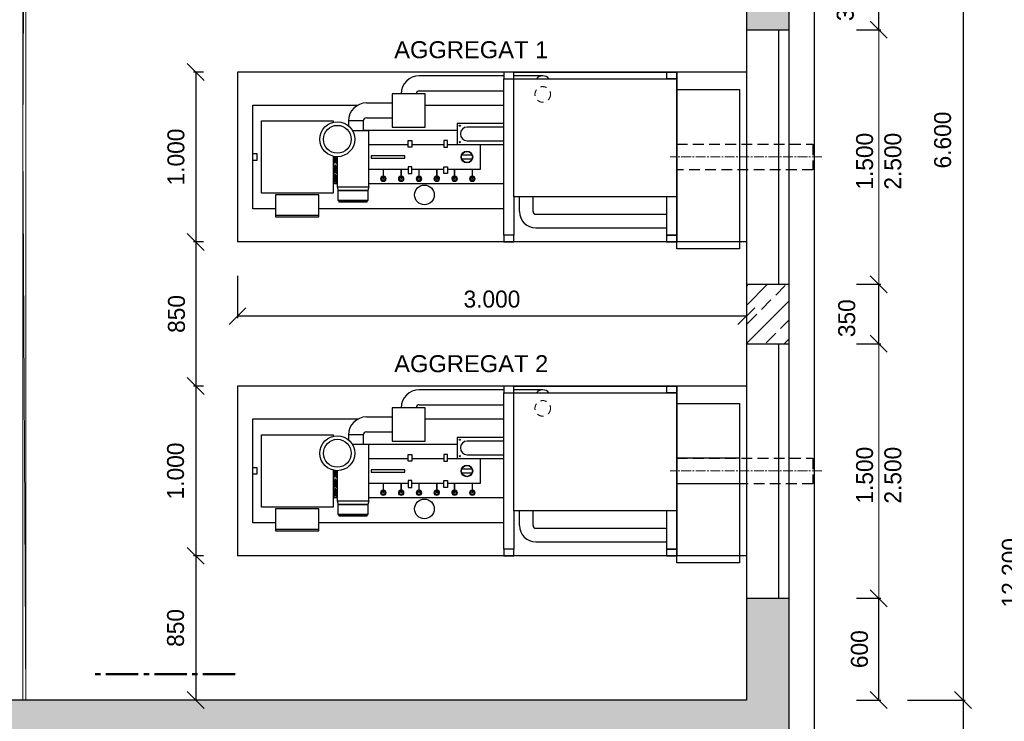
# Model space of a CAD drawing. Header units: millimetres. Extents: x -2787 to 131613, y -54195 to 30918.
# Tile 38 of 69: x 13616 to 19420, y 3775 to 7909. Entities that reach past the tile are written whole.
import ezdxf

# ---------------------------------------------------------------- set-up
doc = ezdxf.new("R2010")
doc.units = ezdxf.units.MM
for name, pattern in [('HIDDEN', [9.525, 6.35, -3.175]), ('JIS_02_0.7', [1.35, 0.75, -0.6]), ('MITTE2', [28.575, 19.05, -3.175, 3.175, -3.175])]:
    doc.linetypes.add(name, pattern=pattern)
for name, color, linetype in [('Aggregate', 253, 'Continuous'), ('Beschriftung', 7, 'Continuous'), ('POL_Bema', 7, 'Continuous')]:
    doc.layers.add(name, color=color, linetype=linetype)
doc.layers.add('Bemaßung', color=7, linetype='Continuous', lineweight=9)
doc.styles.add('LBB3.5M1000', font='isocp.shx', dxfattribs={"height": 3.5})
doc.dimstyles.new('DIN', dxfattribs={"dimtxt": 2.5, "dimasz": 2.5, "dimexe": 1.25, "dimexo": 0.625, "dimtad": 1, "dimtih": 1, "dimdec": 4, "dimdsep": 46, "dimlunit": 6, "dimtxsty": 'Standard', "dimcen": 2.5, "dimadec": 0, "dimazin": 0, "dimtfac": 1, "dimtdec": 4, "dimtmove": 0, "dimatfit": 3, "dimfxl": 0, "dimtvp": 1, "dimtolj": 1, "dimtzin": 0, "dimarcsym": 0})

# ---------------------------------------------------------------- blocks, each defined once
blk = doc.blocks.new('_Oblique')
at = {"layer": 'POL_Bema', "color": 0, "lineweight": -2}
blk.add_line((-0.5, -0.5), (0.5, 0.5), dxfattribs=at)
blk = doc.blocks.new('*D86')
at = {"layer": 'Bemaßung', "color": 0, "lineweight": -2, "transparency": 16777216}
for p, q in [((18850, 10750), (19596.8, 10750)), ((19584.3, 10750), (19584.3, -1450)), ((18850, -1450), (19596.8, -1450))]:
    blk.add_line(p, q, dxfattribs=at)
at = {"layer": 'DEFPOINTS', "color": 0, "transparency": 16777216}
for p in [(18150, 10750), (18150, -1450), (19584.3, -1450)]:
    blk.add_point(p, dxfattribs=at)
at = {"layer": 'Bemaßung', "color": 0, "lineweight": -2, "transparency": 16777216, "xscale": 100, "yscale": 100, "zscale": 100}
for p, rotation in [((19584.3, 10750), 90.0000000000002), ((19584.3, -1450), 270.0000000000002)]:
    blk.add_blockref('_Oblique', p, dxfattribs=dict(at, rotation=rotation))
at = {"layer": 'Bemaßung', "color": 0, "transparency": 16777216, "insert": (19456.4, 4650), "char_height": 100, "attachment_point": 5, "rotation": 90}
blk.add_mtext('\\A1;12.200', dxfattribs=at)
blk = doc.blocks.new('*D89')
at = {"layer": 'Bemaßung', "color": 0, "lineweight": -2, "transparency": 16777216}
for p, q in [((18850, 10500), (19190.2, 10500)), ((19177.7, 10500), (19177.7, 3900)), ((18850, 3900), (19190.2, 3900))]:
    blk.add_line(p, q, dxfattribs=at)
at = {"layer": 'DEFPOINTS', "color": 0, "transparency": 16777216}
for p in [(18150, 10500), (18150, 3900), (19177.7, 3900)]:
    blk.add_point(p, dxfattribs=at)
at = {"layer": 'Bemaßung', "color": 0, "lineweight": -2, "transparency": 16777216, "xscale": 100, "yscale": 100, "zscale": 100}
for p, rotation in [((19177.7, 10500), 90), ((19177.7, 3900), 270)]:
    blk.add_blockref('_Oblique', p, dxfattribs=dict(at, rotation=rotation))
at = {"layer": 'Bemaßung', "color": 0, "transparency": 16777216, "insert": (19057.2, 7200), "char_height": 100, "attachment_point": 5, "rotation": 90}
blk.add_mtext('\\A1;6.600', dxfattribs=at)
blk = doc.blocks.new('*D90')
at = {"layer": 'Bemaßung', "color": 0, "lineweight": -2, "transparency": 16777216}
for p, q in [((18850, 3900), (19190.2, 3900)), ((19177.7, 3900), (19177.7, 3650)), ((18850, 3650), (19190.2, 3650)), ((19177.7, 3650), (19177.7, 3200))]:
    blk.add_line(p, q, dxfattribs=at)
at = {"layer": 'DEFPOINTS', "color": 0, "transparency": 16777216}
for p in [(18150, 3900), (18150, 3650), (19177.7, 3650)]:
    blk.add_point(p, dxfattribs=at)
at = {"layer": 'Bemaßung', "color": 0, "lineweight": -2, "transparency": 16777216, "xscale": 100, "yscale": 100, "zscale": 100}
for p, rotation in [((19177.7, 3900), 90), ((19177.7, 3650), 270)]:
    blk.add_blockref('_Oblique', p, dxfattribs=dict(at, rotation=rotation))
at = {"layer": 'Bemaßung', "color": 0, "transparency": 16777216, "insert": (19077.7, 3375), "char_height": 100, "attachment_point": 5, "rotation": 90}
blk.add_mtext('\\A1;250', dxfattribs=at)
blk = doc.blocks.new('*D101')
at = {"layer": 'Bemaßung', "color": 0, "lineweight": -2, "transparency": 16777216}
for p, q in [((18550, 4500), (18693.1, 4500)), ((18680.6, 3900), (18680.6, 4500)), ((18550, 3900), (18693.1, 3900))]:
    blk.add_line(p, q, dxfattribs=at)
at = {"layer": 'DEFPOINTS', "color": 0, "transparency": 16777216}
for p in [(18150, 4500), (18680.6, 4500), (18150, 3900)]:
    blk.add_point(p, dxfattribs=at)
at = {"layer": 'Bemaßung', "color": 0, "lineweight": -2, "transparency": 16777216, "xscale": 100, "yscale": 100, "zscale": 100}
for p, rotation in [((18680.6, 4500), 90), ((18680.6, 3900), 270)]:
    blk.add_blockref('_Oblique', p, dxfattribs=dict(at, rotation=rotation))
at = {"layer": 'Bemaßung', "color": 0, "transparency": 16777216, "insert": (18566.9, 4200), "char_height": 100, "attachment_point": 5, "rotation": 90}
blk.add_mtext('\\A1;600', dxfattribs=at)
blk = doc.blocks.new('*D92')
at = {"layer": 'Bemaßung', "color": 0, "lineweight": -2, "transparency": 16777216}
for p, q in [((18550, 6350), (18693.1, 6350)), ((18680.6, 6000), (18680.6, 6350)), ((18550, 6000), (18693.1, 6000))]:
    blk.add_line(p, q, dxfattribs=at)
at = {"layer": 'DEFPOINTS', "color": 0, "transparency": 16777216}
for p in [(18150, 6350), (18680.6, 6350), (18150, 6000)]:
    blk.add_point(p, dxfattribs=at)
at = {"layer": 'Bemaßung', "color": 0, "lineweight": -2, "transparency": 16777216, "xscale": 100, "yscale": 100, "zscale": 100}
for p, rotation in [((18680.6, 6350), 90), ((18680.6, 6000), 270)]:
    blk.add_blockref('_Oblique', p, dxfattribs=dict(at, rotation=rotation))
at = {"layer": 'Bemaßung', "color": 0, "transparency": 16777216, "insert": (18491.9, 6150), "char_height": 100, "attachment_point": 5, "rotation": 90}
blk.add_mtext('\\A1;350', dxfattribs=at)
blk = doc.blocks.new('*D113')
at = {"layer": 'Bemaßung', "color": 0, "lineweight": -2, "transparency": 16777216}
for p, q in [((18550, 8175), (18693.1, 8175)), ((18680.6, 7850), (18680.6, 8175)), ((18550, 7850), (18693.1, 7850))]:
    blk.add_line(p, q, dxfattribs=at)
at = {"layer": 'DEFPOINTS', "color": 0, "transparency": 16777216}
for p in [(18150, 8175), (18680.6, 8175), (18150, 7850)]:
    blk.add_point(p, dxfattribs=at)
at = {"layer": 'Bemaßung', "color": 0, "lineweight": -2, "transparency": 16777216, "xscale": 100, "yscale": 100, "zscale": 100}
for p, rotation in [((18680.6, 8175), 90), ((18680.6, 7850), 270)]:
    blk.add_blockref('_Oblique', p, dxfattribs=dict(at, rotation=rotation))
at = {"layer": 'Bemaßung', "color": 0, "transparency": 16777216, "insert": (18483.3, 8012.5), "char_height": 100, "attachment_point": 5, "rotation": 90}
blk.add_mtext('\\A1;325', dxfattribs=at)
blk = doc.blocks.new('*D142')
at = {"layer": 'Bemaßung', "color": 0, "lineweight": -2, "transparency": 16777216}
for p, q in [((14700, 7600), (14641.4, 7600)), ((14653.9, 7600), (14653.9, 6600)), ((14700, 6600), (14641.4, 6600))]:
    blk.add_line(p, q, dxfattribs=at)
at = {"layer": 'DEFPOINTS', "color": 0, "transparency": 16777216}
for p in [(14900, 7600), (14653.9, 6600), (14900, 6600)]:
    blk.add_point(p, dxfattribs=at)
at = {"layer": 'Bemaßung', "color": 0, "lineweight": -2, "transparency": 16777216, "xscale": 100, "yscale": 100, "zscale": 100}
for p, rotation in [((14653.9, 7600), 90), ((14653.9, 6600), 270)]:
    blk.add_blockref('_Oblique', p, dxfattribs=dict(at, rotation=rotation))
at = {"layer": 'Bemaßung', "color": 0, "transparency": 16777216, "insert": (14537.3, 7100), "char_height": 100, "attachment_point": 5, "rotation": 90}
blk.add_mtext('\\A1;1.000', dxfattribs=at)
blk = doc.blocks.new('*D143')
at = {"layer": 'Bemaßung', "color": 0, "lineweight": -2, "transparency": 16777216}
for p, q in [((14700, 5750), (14641.4, 5750)), ((14653.9, 5750), (14653.9, 4750)), ((14700, 4750), (14641.4, 4750))]:
    blk.add_line(p, q, dxfattribs=at)
at = {"layer": 'DEFPOINTS', "color": 0, "transparency": 16777216}
for p in [(14900, 5750), (14653.9, 4750), (14900, 4750)]:
    blk.add_point(p, dxfattribs=at)
at = {"layer": 'Bemaßung', "color": 0, "lineweight": -2, "transparency": 16777216, "xscale": 100, "yscale": 100, "zscale": 100}
for p, rotation in [((14653.9, 5750), 90), ((14653.9, 4750), 270)]:
    blk.add_blockref('_Oblique', p, dxfattribs=dict(at, rotation=rotation))
at = {"layer": 'Bemaßung', "color": 0, "transparency": 16777216, "insert": (14535.2, 5250), "char_height": 100, "attachment_point": 5, "rotation": 90}
blk.add_mtext('\\A1;1.000', dxfattribs=at)
blk = doc.blocks.new('*D144')
at = {"layer": 'Bemaßung', "color": 0, "lineweight": -2, "transparency": 16777216}
for p, q in [((14900, 6400), (14900, 6149.7)), ((17900, 6400), (17900, 6149.7)), ((17900, 6162.2), (14900, 6162.2))]:
    blk.add_line(p, q, dxfattribs=at)
at = {"layer": 'DEFPOINTS', "color": 0, "transparency": 16777216}
for p in [(14900, 6600), (17900, 6600), (14900, 6162.2)]:
    blk.add_point(p, dxfattribs=at)
at = {"layer": 'Bemaßung', "color": 0, "lineweight": -2, "transparency": 16777216, "xscale": 100, "yscale": 100, "zscale": 100, "rotation": 180}
blk.add_blockref('_Oblique', (14900, 6162.2), dxfattribs=at)
at = {"layer": 'Bemaßung', "color": 0, "lineweight": -2, "transparency": 16777216, "xscale": 100, "yscale": 100, "zscale": 100}
blk.add_blockref('_Oblique', (17900, 6162.2), dxfattribs=at)
at = {"layer": 'Bemaßung', "color": 0, "transparency": 16777216, "insert": (16400, 6262.2), "char_height": 100, "attachment_point": 5}
blk.add_mtext('\\A1;3.000', dxfattribs=at)
blk = doc.blocks.new('*D145')
at = {"layer": 'Bemaßung', "color": 0, "lineweight": -2, "transparency": 16777216}
for p, q in [((14700, 6600), (14641.4, 6600)), ((14653.9, 6600), (14653.9, 5750)), ((14700, 5750), (14641.4, 5750))]:
    blk.add_line(p, q, dxfattribs=at)
at = {"layer": 'DEFPOINTS', "color": 0, "transparency": 16777216}
for p in [(14900, 6600), (14653.9, 5750), (14900, 5750)]:
    blk.add_point(p, dxfattribs=at)
at = {"layer": 'Bemaßung', "color": 0, "lineweight": -2, "transparency": 16777216, "xscale": 100, "yscale": 100, "zscale": 100}
for p, rotation in [((14653.9, 6600), 90), ((14653.9, 5750), 270)]:
    blk.add_blockref('_Oblique', p, dxfattribs=dict(at, rotation=rotation))
at = {"layer": 'Bemaßung', "color": 0, "transparency": 16777216, "insert": (14540.8, 6175), "char_height": 100, "attachment_point": 5, "rotation": 90}
blk.add_mtext('\\A1;850', dxfattribs=at)
blk = doc.blocks.new('*D146')
at = {"layer": 'Bemaßung', "color": 0, "lineweight": -2, "transparency": 16777216}
for p, q in [((14700, 4750), (14641.4, 4750)), ((14653.9, 4750), (14653.9, 3900)), ((14700, 3900), (14641.4, 3900))]:
    blk.add_line(p, q, dxfattribs=at)
at = {"layer": 'DEFPOINTS', "color": 0, "transparency": 16777216}
for p in [(14900, 4750), (14653.9, 3900), (14900, 3900)]:
    blk.add_point(p, dxfattribs=at)
at = {"layer": 'Bemaßung', "color": 0, "lineweight": -2, "transparency": 16777216, "xscale": 100, "yscale": 100, "zscale": 100}
for p, rotation in [((14653.9, 4750), 90), ((14653.9, 3900), 270)]:
    blk.add_blockref('_Oblique', p, dxfattribs=dict(at, rotation=rotation))
at = {"layer": 'Bemaßung', "color": 0, "transparency": 16777216, "insert": (14535.2, 4325), "char_height": 100, "attachment_point": 5, "rotation": 90}
blk.add_mtext('\\A1;850', dxfattribs=at)

msp = doc.modelspace()

# ---------------------------------------------------------------- hatches: boundary and pattern name
at = {"lineweight": 5}
h = msp.add_hatch(dxfattribs=at)
h.set_pattern_fill('ANSI33', color=256, scale=25)
h.paths.add_polyline_path([(2300, 10500), (2300, 10680), (2305, 10680), (2305, 10720), (2310, 10725), (2365, 10725), (2365, 10700), (2370, 10700), (2370, 10740), (2375, 10745), (2430, 10745), (2430, 10750), (13670, 10750), (13670, 10745), (13725, 10745), (13730, 10740), (13730, 10700), (13735, 10700), (13735, 10725), (13790, 10725), (13795, 10720), (13795, 10680), (13800, 10680), (13800, 10500), (12900, 10500), (12900, -1200), (13700, -1200), (13700, -1380), (13695, -1380), (13695, -1420), (13690, -1425), (13635, -1425), (13635, -1400), (13630, -1400), (13630, -1440), (13625, -1445), (13570, -1445), (13570, -1450), (12780, -1450), (12780, -1445), (12725, -1445), (12720, -1440), (12720, -1400), (12715, -1400), (12715, -1425), (12660, -1425), (12655, -1420), (12655, -1380), (12650, -1380), (12650, 10500)])
h.paths.add_polyline_path([(14810, 10500), (14810, 10680), (14815, 10680), (14815, 10720), (14820, 10725), (14875, 10725), (14875, 10700), (14880, 10700), (14880, 10740), (14885, 10745), (14940, 10745), (14940, 10750), (18150, 10750), (18150, 10175), (17900, 10175), (17900, 10500)])
h.paths.add_polyline_path([(17900, 8175), (18150, 8175), (18150, 7850), (17900, 7850)])
h.paths.add_polyline_path([(12900, 3900), (17900, 3900), (17900, 4500), (18150, 4500), (18150, 2990), (17900, 2990), (17900, 3650), (16260, 3650), (16260, 700), (16710, 700), (16710, 520), (16705, 520), (16705, 480), (16700, 475), (16645, 475), (16645, 500), (16640, 500), (16640, 460), (16635, 455), (16580, 455), (16580, 450), (16010, 450), (16010, 3650), (12900, 3650)])
h.paths.add_polyline_path([(17900, 2330), (18150, 2330), (18150, -1450), (16365, -1450), (16365, -1200), (17900, -1200), (17900, 450), (17850, 450), (17850, 455), (17795, 455), (17790, 460), (17790, 500), (17785, 500), (17785, 475), (17730, 475), (17725, 480), (17725, 520), (17720, 520), (17720, 700), (17900, 700)])
h.paths.add_polyline_path([(14710, -1200), (15225, -1200), (15225, -1450), (14840, -1450), (14840, -1445), (14785, -1445), (14780, -1440), (14780, -1400), (14775, -1400), (14775, -1425), (14720, -1425), (14715, -1420), (14715, -1380), (14710, -1380)])
h = msp.add_hatch(dxfattribs=at)
h.set_pattern_fill('ANSI33', color=256, scale=25)
h.paths.add_polyline_path([(18150, 6000), (18150, 6350), (17900, 6350), (17900, 6000)])

# ---------------------------------------------------------------- linework, layer by layer
for p, q in [((18300, 10900), (18300, -1600)), ((18150, 10750), (18150, -1450)), ((17900, 7850), (18150, 7850)), ((18090, 7850), (18090, 6350)), ((17900, 6350), (18150, 6350)), ((17900, 6000), (18150, 6000)), ((18090, 6000), (18090, 4500)), ((17900, 4500), (18150, 4500))]:
    msp.add_line(p, q)
for p, q in [((13634.9087, 10500), (13634.9087, 3900)), ((13652.41181, 10500), (13634.9087, 7200)), ((13652.41181, 10500), (13652.41181, 3900)), ((13634.9087, 7200), (13652.41181, 3900))]:
    msp.add_line(p, q, dxfattribs=at)
at = {"linetype": 'MITTE2', "lineweight": 50, "ltscale": 10}
msp.add_line((14886.67076, 4053.12321), (14030.96233, 4053.12321), dxfattribs=at)
msp.add_lwpolyline([(12900, 3900), (12900, 10500), (17900, 10500), (17900, 3900)], close=True)
at = {"layer": 'Aggregate'}
for p, q in [((14900, 7600), (14900, 6600)), ((17900, 7600), (14900, 7600)), ((16470, 7578.26591), (15971.43495, 7578.26591)), ((16470, 6640), (16470, 7560)), ((16699.3533, 7578.26591), (16530, 7578.26591)), ((16530, 6866), (16530, 7560)), ((15971.43495, 7490.28168), (16470, 7490.28168)), ((15659.94349, 7418.42744), (15812.08749, 7418.42744)), ((15659.94349, 7330.44321), (15812.08749, 7330.44321)), ((15553.74809, 7312.23203), (15553.74809, 7283.56051)), ((15641.73232, 7312.23203), (15553.74809, 7312.23203)), ((15641.73232, 7312.23203), (15641.73232, 7254.99952)), ((15488.30547, 6924.4835), (15494.14848, 6902.67709)), ((15673.73662, 6924.4835), (15667.89361, 6902.67709)), ((15667.89361, 6902.67709), (15494.14848, 6902.67709)), ((16530, 6866), (16530, 6640)), ((16562.03438, 6779.11579), (16562.03438, 6866)), ((16642.52352, 6779.11579), (16642.52352, 6866)), ((15494.14848, 6843.17763), (15500.19574, 6837.13036)), ((15667.89361, 6843.17763), (15661.84635, 6837.13036)), ((15380.36856, 6755.40069), (15124.39293, 6755.40069)), ((16659.18335, 6762.45596), (17430, 6762.45596)), ((16659.18335, 6681.96682), (17430, 6681.96682)), ((17900, 6600), (14900, 6600)), ((14900, 5750), (14900, 4750)), ((17900, 5750), (14900, 5750)), ((16470, 5728.26591), (15971.43495, 5728.26591)), ((16470, 4790), (16470, 5710)), ((16699.3533, 5728.26591), (16530, 5728.26591)), ((16530, 5016), (16530, 5710)), ((15971.43495, 5640.28168), (16470, 5640.28168)), ((15659.94349, 5568.42744), (15812.08749, 5568.42744)), ((15553.74809, 5462.23203), (15553.74809, 5433.56051)), ((15641.73232, 5462.23203), (15553.74809, 5462.23203)), ((15641.73232, 5462.23203), (15641.73232, 5404.99952)), ((15659.94349, 5480.44321), (15812.08749, 5480.44321)), ((17860, 5325), (17490, 5325)), ((17860, 5175), (17490, 5175)), ((15488.30547, 5074.4835), (15494.14848, 5052.67709)), ((15667.89361, 5052.67709), (15494.14848, 5052.67709)), ((15673.73662, 5074.4835), (15667.89361, 5052.67709)), ((15494.14848, 4993.17763), (15500.19574, 4987.13036)), ((15667.89361, 4993.17763), (15661.84635, 4987.13036)), ((16530, 5016), (16530, 4790)), ((16562.03438, 4929.11579), (16562.03438, 5016)), ((16642.52352, 4929.11579), (16642.52352, 5016)), ((15380.36856, 4905.40069), (15124.39293, 4905.40069)), ((16659.18335, 4912.45596), (17430, 4912.45596)), ((16659.18335, 4831.96682), (17430, 4831.96682)), ((17900, 4750), (14900, 4750))]:
    msp.add_line(p, q, dxfattribs=at)
at = {"layer": 'Aggregate', "linetype": 'MITTE2', "lineweight": 18, "ltscale": 3}
for p, q in [((18345.01573, 7100), (17449.79297, 7100)), ((18345.01573, 5250), (17449.79297, 5250))]:
    msp.add_line(p, q, dxfattribs=at)
at = {"layer": 'Aggregate', "lineweight": 9}
for p, q in [((15749.6958, 6971.70415), (15754.75672, 6980.46993)), ((15754.75672, 6962.93837), (15749.6958, 6971.70415)), ((15754.75672, 6980.46993), (15758.35468, 6980.46993)), ((15761.28062, 6980.46993), (15764.87857, 6980.46993)), ((15764.87857, 6980.46993), (15769.9395, 6971.70415)), ((15769.9395, 6971.70415), (15764.87857, 6962.93837)), ((15854.643, 6971.70415), (15859.70392, 6980.46993)), ((15859.70392, 6962.93837), (15854.643, 6971.70415)), ((15859.70392, 6980.46993), (15863.30188, 6980.46993)), ((15866.22782, 6980.46993), (15869.82577, 6980.46993)), ((15869.82577, 6980.46993), (15874.8867, 6971.70415)), ((15874.8867, 6971.70415), (15869.82577, 6962.93837)), ((15959.5902, 6971.70415), (15964.65112, 6980.46993)), ((15964.65112, 6962.93837), (15959.5902, 6971.70415)), ((15964.65112, 6980.46993), (15968.24908, 6980.46993)), ((15971.17502, 6980.46993), (15974.77297, 6980.46993)), ((15974.77297, 6980.46993), (15979.8339, 6971.70415)), ((15979.8339, 6971.70415), (15974.77297, 6962.93837)), ((16064.53739, 6971.70415), (16069.59832, 6980.46993)), ((16069.59832, 6962.93837), (16064.53739, 6971.70415)), ((16069.59832, 6980.46993), (16073.19628, 6980.46993)), ((16076.12221, 6980.46993), (16079.72017, 6980.46993)), ((16079.72017, 6980.46993), (16084.7811, 6971.70415)), ((16084.7811, 6971.70415), (16079.72017, 6962.93837)), ((16169.48459, 6971.70415), (16174.54552, 6980.46993)), ((16174.54552, 6962.93837), (16169.48459, 6971.70415)), ((16174.54552, 6980.46993), (16178.14348, 6980.46993)), ((16181.06941, 6980.46993), (16184.66737, 6980.46993)), ((16184.66737, 6980.46993), (16189.7283, 6971.70415)), ((16189.7283, 6971.70415), (16184.66737, 6962.93837)), ((16274.43179, 6971.70415), (16279.49272, 6980.46993)), ((16279.49272, 6962.93837), (16274.43179, 6971.70415)), ((16279.49272, 6980.46993), (16283.09067, 6980.46993)), ((16286.01661, 6980.46993), (16289.61457, 6980.46993)), ((16289.61457, 6980.46993), (16294.67549, 6971.70415)), ((16294.67549, 6971.70415), (16289.61457, 6962.93837)), ((15764.87857, 6962.93837), (15754.75672, 6962.93837)), ((15869.82577, 6962.93837), (15859.70392, 6962.93837)), ((15974.77297, 6962.93837), (15964.65112, 6962.93837)), ((16079.72017, 6962.93837), (16069.59832, 6962.93837)), ((16184.66737, 6962.93837), (16174.54552, 6962.93837)), ((16289.61457, 6962.93837), (16279.49272, 6962.93837)), ((15749.6958, 5121.70415), (15754.75672, 5130.46993)), ((15754.75672, 5112.93837), (15749.6958, 5121.70415)), ((15754.75672, 5130.46993), (15758.35468, 5130.46993)), ((15764.87857, 5112.93837), (15754.75672, 5112.93837)), ((15761.28062, 5130.46993), (15764.87857, 5130.46993)), ((15764.87857, 5130.46993), (15769.9395, 5121.70415)), ((15769.9395, 5121.70415), (15764.87857, 5112.93837)), ((15854.643, 5121.70415), (15859.70392, 5130.46993)), ((15859.70392, 5112.93837), (15854.643, 5121.70415)), ((15859.70392, 5130.46993), (15863.30188, 5130.46993)), ((15869.82577, 5112.93837), (15859.70392, 5112.93837)), ((15866.22782, 5130.46993), (15869.82577, 5130.46993)), ((15869.82577, 5130.46993), (15874.8867, 5121.70415)), ((15874.8867, 5121.70415), (15869.82577, 5112.93837)), ((15959.5902, 5121.70415), (15964.65112, 5130.46993)), ((15964.65112, 5112.93837), (15959.5902, 5121.70415)), ((15964.65112, 5130.46993), (15968.24908, 5130.46993)), ((15974.77297, 5112.93837), (15964.65112, 5112.93837)), ((15971.17502, 5130.46993), (15974.77297, 5130.46993)), ((15974.77297, 5130.46993), (15979.8339, 5121.70415)), ((15979.8339, 5121.70415), (15974.77297, 5112.93837)), ((16064.53739, 5121.70415), (16069.59832, 5130.46993)), ((16069.59832, 5112.93837), (16064.53739, 5121.70415)), ((16069.59832, 5130.46993), (16073.19628, 5130.46993)), ((16079.72017, 5112.93837), (16069.59832, 5112.93837)), ((16076.12221, 5130.46993), (16079.72017, 5130.46993)), ((16079.72017, 5130.46993), (16084.7811, 5121.70415)), ((16084.7811, 5121.70415), (16079.72017, 5112.93837)), ((16169.48459, 5121.70415), (16174.54552, 5130.46993)), ((16174.54552, 5112.93837), (16169.48459, 5121.70415)), ((16174.54552, 5130.46993), (16178.14348, 5130.46993)), ((16184.66737, 5112.93837), (16174.54552, 5112.93837)), ((16181.06941, 5130.46993), (16184.66737, 5130.46993)), ((16184.66737, 5130.46993), (16189.7283, 5121.70415)), ((16189.7283, 5121.70415), (16184.66737, 5112.93837)), ((16274.43179, 5121.70415), (16279.49272, 5130.46993)), ((16279.49272, 5112.93837), (16274.43179, 5121.70415)), ((16279.49272, 5130.46993), (16283.09067, 5130.46993)), ((16289.61457, 5112.93837), (16279.49272, 5112.93837)), ((16286.01661, 5130.46993), (16289.61457, 5130.46993)), ((16289.61457, 5130.46993), (16294.67549, 5121.70415)), ((16294.67549, 5121.70415), (16289.61457, 5112.93837))]:
    msp.add_line(p, q, dxfattribs=at)
at = {"layer": 'Aggregate'}
for points in [[(16470, 7600), (16470, 7560), (16530, 7560), (16530, 7600)], [(17430, 7600), (17430, 7560), (17490, 7560), (17490, 7600)], [(17860, 7498), (17860, 6558), (17490, 6558), (17490, 7498)], [(15812.08749, 7472.61295), (15812.08749, 7276.2577), (16006.37581, 7276.2577), (16006.37581, 7472.61295)], [(15928.47537, 7197.96852), (15928.47537, 7157.01972), (15906.00152, 7157.01972), (15906.00152, 7197.96852)], [(16115.89592, 7197.96852), (16115.89592, 7157.01972), (16138.36977, 7157.01972), (16138.36977, 7197.96852)], [(15013.05804, 7119.70346), (15013.05804, 7080.29654), (14989.97768, 7080.29654), (14989.97768, 7119.70346)], [(15885.97392, 7093.53601), (15885.97392, 7106.46399), (15688.598, 7106.46399), (15688.598, 7093.53601)], [(15928.47537, 7002.03148), (15928.47537, 7042.98028), (15906.00152, 7042.98028), (15906.00152, 7002.03148)], [(16115.89592, 7002.03148), (16115.89592, 7042.98028), (16138.36977, 7042.98028), (16138.36977, 7002.03148)], [(15124.39293, 6876.14422), (15124.39293, 6748.1114), (15380.36856, 6748.1114), (15380.36856, 6876.14422)], [(15667.89361, 6902.67709), (15667.89361, 6843.17763), (15494.14848, 6843.17763), (15494.14848, 6902.67709)], [(15661.84635, 6837.13036), (15661.84635, 6833.34192), (15500.19574, 6833.34192), (15500.19574, 6837.13036)], [(16470, 6640), (16470, 6600), (16530, 6600), (16530, 6640)], [(17430, 6640), (17430, 6600), (17490, 6600), (17490, 6640)], [(16470, 5750), (16470, 5710), (16530, 5710), (16530, 5750)], [(17430, 5750), (17430, 5710), (17490, 5710), (17490, 5750)], [(17860, 5648), (17860, 4708), (17490, 4708), (17490, 5648)], [(15812.08749, 5622.61295), (15812.08749, 5426.2577), (16006.37581, 5426.2577), (16006.37581, 5622.61295)], [(15928.47537, 5347.96852), (15928.47537, 5307.01972), (15906.00152, 5307.01972), (15906.00152, 5347.96852)], [(16115.89592, 5347.96852), (16115.89592, 5307.01972), (16138.36977, 5307.01972), (16138.36977, 5347.96852)], [(15013.05804, 5269.70346), (15013.05804, 5230.29654), (14989.97768, 5230.29654), (14989.97768, 5269.70346)], [(15885.97392, 5243.53601), (15885.97392, 5256.46399), (15688.598, 5256.46399), (15688.598, 5243.53601)], [(15928.47537, 5152.03148), (15928.47537, 5192.98028), (15906.00152, 5192.98028), (15906.00152, 5152.03148)], [(16115.89592, 5152.03148), (16115.89592, 5192.98028), (16138.36977, 5192.98028), (16138.36977, 5152.03148)], [(15667.89361, 5052.67709), (15667.89361, 4993.17763), (15494.14848, 4993.17763), (15494.14848, 5052.67709)], [(15124.39293, 5026.14422), (15124.39293, 4898.1114), (15380.36856, 4898.1114), (15380.36856, 5026.14422)], [(15661.84635, 4987.13036), (15661.84635, 4983.34192), (15500.19574, 4983.34192), (15500.19574, 4987.13036)], [(16470, 4790), (16470, 4750), (16530, 4750), (16530, 4790)], [(17430, 4790), (17430, 4750), (17490, 4750), (17490, 4790)]]:
    msp.add_lwpolyline(points, close=True, dxfattribs=at)
for points in [[(16530, 7600), (17490, 7600), (17490, 6600), (16530, 6600)], [(16530, 7560), (17490, 7560), (17490, 6866), (16530, 6866)], [(17430, 6866), (17430, 6640), (17490, 6640), (17490, 7560), (17430, 7560)], [(15124.39293, 6793.64255), (14989.97768, 6793.64255), (14989.97768, 7406.35745), (15610.77164, 7406.35745)], [(16006.37581, 7406.35745), (16470, 7406.35745)], [(15464.27112, 7104.62225), (15464.27112, 6886.14515), (15040.49036, 6886.14515), (15040.49036, 7313.85485), (15464.27112, 7313.85485), (15464.27112, 7304.26646)], [(16195.06093, 7256.09088), (15641.73232, 7256.09088)], [(16470, 7297.87031), (16195.06093, 7297.87031), (16195.06093, 7173.7932), (16470, 7173.7932)], [(16470, 7276.07633), (16254.52917, 7276.07633), (16254.52917, 7276.07633)], [(15488.30547, 7101.76961), (15488.30547, 6924.4835), (15673.73662, 6924.4835), (15673.73662, 7254.99952)], [(15673.73662, 7254.99952), (15673.73662, 7254.99952), (15577.67144, 7254.99952)], [(15906.00152, 7026.2068), (15673.73662, 7026.2068), (15673.73662, 7173.7932), (15906.00152, 7173.7932)], [(15928.47537, 7173.7932), (16115.89592, 7173.7932)], [(16138.36977, 7173.7932), (16330, 7173.7932), (16330, 7026.2068), (16138.36977, 7026.2068)], [(16254.52917, 7195.58718), (16254.52917, 7195.58718), (16470, 7195.58718)], [(16282.72524, 7110.57349), (16222.23121, 7110.57349)], [(16222.23121, 7089.42651), (16282.72524, 7089.42651)], [(16115.89592, 7026.2068), (15928.47537, 7026.2068)], [(15464.27112, 6943.90912), (15488.30547, 6943.90912)], [(15673.73662, 6943.90912), (16470, 6943.90912)], [(16470, 6793.64255), (15380.36856, 6793.64255)], [(16530, 5750), (17490, 5750), (17490, 4750), (16530, 4750)], [(16530, 5710), (17490, 5710), (17490, 5016), (16530, 5016)], [(17430, 5016), (17430, 4790), (17490, 4790), (17490, 5710), (17430, 5710)], [(15124.39293, 4943.64255), (14989.97768, 4943.64255), (14989.97768, 5556.35745), (15610.77164, 5556.35745)], [(16006.37581, 5556.35745), (16470, 5556.35745)], [(15464.27112, 5254.62225), (15464.27112, 5036.14515), (15040.49036, 5036.14515), (15040.49036, 5463.85485), (15464.27112, 5463.85485), (15464.27112, 5454.26646)], [(15488.30547, 5251.76961), (15488.30547, 5074.4835), (15673.73662, 5074.4835), (15673.73662, 5404.99952)], [(15673.73662, 5404.99952), (15673.73662, 5404.99952), (15577.67144, 5404.99952)], [(16195.06093, 5406.09088), (15641.73232, 5406.09088)], [(16470, 5447.87031), (16195.06093, 5447.87031), (16195.06093, 5323.7932), (16470, 5323.7932)], [(16470, 5426.07633), (16254.52917, 5426.07633), (16254.52917, 5426.07633)], [(16254.52917, 5345.58718), (16254.52917, 5345.58718), (16470, 5345.58718)], [(15906.00152, 5176.2068), (15673.73662, 5176.2068), (15673.73662, 5323.7932), (15906.00152, 5323.7932)], [(15928.47537, 5323.7932), (16115.89592, 5323.7932)], [(16138.36977, 5323.7932), (16330, 5323.7932), (16330, 5176.2068), (16138.36977, 5176.2068)], [(16282.72524, 5260.57349), (16222.23121, 5260.57349)], [(16222.23121, 5239.42651), (16282.72524, 5239.42651)], [(16115.89592, 5176.2068), (15928.47537, 5176.2068)], [(15464.27112, 5093.90912), (15488.30547, 5093.90912)], [(15673.73662, 5093.90912), (16470, 5093.90912)], [(16470, 4943.64255), (15380.36856, 4943.64255)]]:
    msp.add_lwpolyline(points, dxfattribs=at)
at = {"layer": 'Aggregate', "linetype": 'HIDDEN', "ltscale": 10}
for points in [[(17490, 7175), (18292.15849, 7175), (18292.15849, 7025), (17490, 7025)], [(17490, 5325), (18292.15849, 5325), (18292.15849, 5175), (17490, 5175)]]:
    msp.add_lwpolyline(points, close=True, dxfattribs=at)
at = {"layer": 'Aggregate', "lineweight": 9}
for points in [[(15466.82828, 7104.041), (15466.82828, 7059.07427), (15470.27598, 7059.07427), (15470.27598, 7103.36498)], [(15478.01215, 7102.28688), (15478.01215, 7066.60953), (15474.56445, 7066.60953), (15474.56445, 7102.69325)], [(15485.74831, 7101.80146), (15485.74831, 7059.07427), (15482.30062, 7059.07427), (15482.30062, 7101.94536)], [(15758.35468, 6971.70415), (15758.35468, 7026.2068), (15761.28062, 7026.2068), (15761.28062, 6971.70415)], [(15863.30188, 6971.70415), (15863.30188, 7026.2068), (15866.22782, 7026.2068), (15866.22782, 6971.70415)], [(15968.24908, 6971.70415), (15968.24908, 7026.2068), (15971.17502, 7026.2068), (15971.17502, 6971.70415)], [(16073.19628, 6971.70415), (16073.19628, 7026.2068), (16076.12221, 7026.2068), (16076.12221, 6971.70415)], [(16178.14348, 6971.70415), (16178.14348, 7026.2068), (16181.06941, 7026.2068), (16181.06941, 6971.70415)], [(16283.09067, 6971.70415), (16283.09067, 7026.2068), (16286.01661, 7026.2068), (16286.01661, 6971.70415)], [(15466.82828, 5254.041), (15466.82828, 5209.07427), (15470.27598, 5209.07427), (15470.27598, 5253.36498)], [(15478.01215, 5252.28688), (15478.01215, 5216.60953), (15474.56445, 5216.60953), (15474.56445, 5252.69325)], [(15485.74831, 5251.80146), (15485.74831, 5209.07427), (15482.30062, 5209.07427), (15482.30062, 5251.94536)], [(15758.35468, 5121.70415), (15758.35468, 5176.2068), (15761.28062, 5176.2068), (15761.28062, 5121.70415)], [(15863.30188, 5121.70415), (15863.30188, 5176.2068), (15866.22782, 5176.2068), (15866.22782, 5121.70415)], [(15968.24908, 5121.70415), (15968.24908, 5176.2068), (15971.17502, 5176.2068), (15971.17502, 5121.70415)], [(16073.19628, 5121.70415), (16073.19628, 5176.2068), (16076.12221, 5176.2068), (16076.12221, 5121.70415)], [(16178.14348, 5121.70415), (16178.14348, 5176.2068), (16181.06941, 5176.2068), (16181.06941, 5121.70415)], [(16283.09067, 5121.70415), (16283.09067, 5176.2068), (16286.01661, 5176.2068), (16286.01661, 5121.70415)]]:
    msp.add_lwpolyline(points, dxfattribs=at)
for points in [[(15470.27598, 7000.50168), (15470.27598, 7047.06177), (15466.82828, 7047.06177), (15466.82828, 7000.50168)], [(15474.56445, 7008.03694), (15474.56445, 7054.59703), (15478.01215, 7054.59703), (15478.01215, 7008.03694)], [(15482.30062, 7000.50168), (15482.30062, 7047.06177), (15485.74831, 7047.06177), (15485.74831, 7000.50168)], [(15470.27598, 6945.04164), (15470.27598, 6991.60173), (15466.82828, 6991.60173), (15466.82828, 6945.04164)], [(15474.56445, 6952.5769), (15474.56445, 6999.13699), (15478.01215, 6999.13699), (15478.01215, 6952.5769)], [(15482.30062, 6945.04164), (15482.30062, 6991.60173), (15485.74831, 6991.60173), (15485.74831, 6945.04164)], [(15470.27598, 5150.50168), (15470.27598, 5197.06177), (15466.82828, 5197.06177), (15466.82828, 5150.50168)], [(15474.56445, 5158.03694), (15474.56445, 5204.59703), (15478.01215, 5204.59703), (15478.01215, 5158.03694)], [(15482.30062, 5150.50168), (15482.30062, 5197.06177), (15485.74831, 5197.06177), (15485.74831, 5150.50168)], [(15470.27598, 5095.04164), (15470.27598, 5141.60173), (15466.82828, 5141.60173), (15466.82828, 5095.04164)], [(15474.56445, 5102.5769), (15474.56445, 5149.13699), (15478.01215, 5149.13699), (15478.01215, 5102.5769)], [(15482.30062, 5095.04164), (15482.30062, 5141.60173), (15485.74831, 5141.60173), (15485.74831, 5095.04164)]]:
    msp.add_lwpolyline(points, close=True, dxfattribs=at)
at = {"layer": 'Aggregate', "linetype": 'JIS_02_0.7', "lineweight": 20, "ltscale": 50}
for centre in [(16699.3533, 7468.71778), (16699.3533, 5618.71778)]:
    msp.add_circle(centre, 45.8933, dxfattribs=at)
at = {"layer": 'Aggregate'}
for centre, radius in [((15488.30547, 7204.44435), 102.67474), ((15488.30547, 7204.44435), 82.02166), ((16210.36454, 7284.42493), 3.69958), ((16210.36454, 7187.23858), 3.69958), ((16252.47822, 7100), 34.27736), ((16252.47822, 7100), 32.04186), ((16001.86831, 6876.54661), 58.01953), ((15488.30547, 5354.44435), 102.67474), ((15488.30547, 5354.44435), 82.02166), ((16210.36454, 5434.42493), 3.69958), ((16210.36454, 5337.23858), 3.69958), ((16252.47822, 5250), 34.27736), ((16252.47822, 5250), 32.04186), ((16001.86831, 5026.54661), 58.01953)]:
    msp.add_circle(centre, radius, dxfattribs=at)
for centre, radius, start, end in [((15971.43495, 7472.0705), 106.19541, 90, 180), ((16699.3533, 7532.37261), 45.8933, 37.012681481, 142.987318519), ((15971.43495, 7472.0705), 18.21118, 90, 180), ((15659.94349, 7312.23203), 106.19541, 90, 180), ((15659.94349, 7312.23203), 18.21118, 90, 180), ((16254.52917, 7235.83175), 40.24457, 90, 270), ((16659.18335, 6779.11579), 97.14897, 180, 270), ((16659.18335, 6779.11579), 16.65983, 180, 270), ((15971.43495, 5622.0705), 106.19541, 90, 180), ((16699.3533, 5682.37261), 45.8933, 37.012681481, 142.987318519), ((15971.43495, 5622.0705), 18.21118, 90, 180), ((15659.94349, 5462.23203), 106.19541, 90, 180), ((15659.94349, 5462.23203), 18.21118, 90, 180), ((16254.52917, 5385.83175), 40.24457, 90, 270), ((16659.18335, 4929.11579), 97.14897, 180, 270), ((16659.18335, 4929.11579), 16.65983, 180, 270)]:
    msp.add_arc(centre, radius, start, end, dxfattribs=at)
at = {"layer": 'Aggregate', "lineweight": 9}
for centre, radius, start, end in [((15759.81765, 6971.70415), 16.38156, 95.123671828, 84.876328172), ((15759.81765, 6971.70415), 11.86156, 97.084726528, 82.915273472), ((15759.81765, 6971.70415), 1.46297, 180, 0), ((15864.76485, 6971.70415), 16.38156, 95.123671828, 84.876328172), ((15864.76485, 6971.70415), 11.86156, 97.084726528, 82.915273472), ((15864.76485, 6971.70415), 1.46297, 180, 0), ((15969.71205, 6971.70415), 16.38156, 95.123671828, 84.876328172), ((15969.71205, 6971.70415), 11.86156, 97.084726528, 82.915273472), ((15969.71205, 6971.70415), 1.46297, 180, 0), ((16074.65925, 6971.70415), 16.38156, 95.123671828, 84.876328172), ((16074.65925, 6971.70415), 11.86156, 97.084726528, 82.915273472), ((16074.65925, 6971.70415), 1.46297, 180, 0), ((16179.60644, 6971.70415), 16.38156, 95.123671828, 84.876328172), ((16179.60644, 6971.70415), 11.86156, 97.084726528, 82.915273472), ((16179.60644, 6971.70415), 1.46297, 180, 0), ((16284.55364, 6971.70415), 16.38156, 95.123671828, 84.876328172), ((16284.55364, 6971.70415), 11.86156, 97.084726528, 82.915273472), ((16284.55364, 6971.70415), 1.46297, 180, 0), ((15759.81765, 5121.70415), 16.38156, 95.123671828, 84.876328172), ((15759.81765, 5121.70415), 11.86156, 97.084726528, 82.915273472), ((15759.81765, 5121.70415), 1.46297, 180, 0), ((15864.76485, 5121.70415), 16.38156, 95.123671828, 84.876328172), ((15864.76485, 5121.70415), 11.86156, 97.084726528, 82.915273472), ((15864.76485, 5121.70415), 1.46297, 180, 0), ((15969.71205, 5121.70415), 16.38156, 95.123671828, 84.876328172), ((15969.71205, 5121.70415), 11.86156, 97.084726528, 82.915273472), ((15969.71205, 5121.70415), 1.46297, 180, 0), ((16074.65925, 5121.70415), 16.38156, 95.123671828, 84.876328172), ((16074.65925, 5121.70415), 11.86156, 97.084726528, 82.915273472), ((16074.65925, 5121.70415), 1.46297, 180, 0), ((16179.60644, 5121.70415), 16.38156, 95.123671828, 84.876328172), ((16179.60644, 5121.70415), 11.86156, 97.084726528, 82.915273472), ((16179.60644, 5121.70415), 1.46297, 180, 0), ((16284.55364, 5121.70415), 16.38156, 95.123671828, 84.876328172), ((16284.55364, 5121.70415), 11.86156, 97.084726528, 82.915273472), ((16284.55364, 5121.70415), 1.46297, 180, 0)]:
    msp.add_arc(centre, radius, start, end, dxfattribs=at)
at = {"layer": 'Bemaßung'}
for p, q in [((18680.63148, 6350), (18680.63148, 7850)), ((18680.63148, 6000), (18680.63148, 4500))]:
    msp.add_line(p, q, dxfattribs=at)

# ---------------------------------------------------------------- texts
at = {"layer": 'Aggregate', "char_height": 100, "attachment_point": 1, "style": 'LBB3.5M1000'}
for s, insert in [('{\\fArial|b0|i0|c0|p34;AGGREGAT 1}', (15823.74003, 7782.18702)), ('{\\fArial|b0|i0|c0|p34;AGGREGAT 2}', (15823.74003, 5932.18702))]:
    msp.add_mtext_dynamic_manual_height_columns(s, width=929.9996697, gutter_width=17.5, heights=[154.94436], dxfattribs=dict(at, insert=insert))
at = {"layer": 'Bemaßung', "char_height": 100, "attachment_point": 5, "rotation": 90}
for insert in [(18680.63148, 7075), (18680.63148, 5225)]:
    msp.add_mtext('\\A1;1.500\\P2.500', dxfattribs=dict(at, insert=insert))
at = {"layer": 'Beschriftung', "insert": (17040.20114, 720.92712), "char_height": 200, "attachment_point": 1, "rotation": 90, "style": 'LBB3.5M1000'}
msp.add_mtext_dynamic_manual_height_columns('\\pi147.29;{\\fArial|b0|i0|c0|p34;WASH ROOM\\P\\pi108.48;WASCHRAUM}', width=2055.0243914, gutter_width=17.5, heights=[0], dxfattribs=at)

# ---------------------------------------------------------------- dimensions: what is measured, and where the dimension line sits
at = {"layer": 'Bemaßung'}
for base, p1, p2, override, picture, middle in [((19584.31212, -1450), (18150, 10750), (18150, -1450), {"dimscale": 10, "dimtxt": 10, "dimasz": 10, "dimexo": 70, "dimgap": 5, "dimdec": 2, "dimblk1": 'Oblique', "dimblk2": 'Oblique', "dimsah": 1, "dimtdec": 2, "dimtmove": 2}, '*D86', (19456.36236, 4650)), ((19177.66294, 3900), (18150, 10500), (18150, 3900), {"dimscale": 10, "dimtxt": 10, "dimasz": 10, "dimexo": 70, "dimgap": 5, "dimdec": 2, "dimblk1": 'Oblique', "dimblk2": 'Oblique', "dimsah": 1, "dimtdec": 2, "dimtmove": 2}, '*D89', (19057.1774, 7200)), ((18680.63148, 8175), (18150, 7850), (18150, 8175), {"dimscale": 10, "dimtxt": 10, "dimasz": 10, "dimexo": 40, "dimgap": 5, "dimdec": 2, "dimblk1": 'Oblique', "dimblk2": 'Oblique', "dimsah": 1, "dimtdec": 2, "dimtmove": 2}, '*D113', (18483.29281, 8012.5)), ((14653.88297, 6600), (14900, 7600), (14900, 6600), {"dimscale": 10, "dimtxt": 10, "dimasz": 10, "dimexo": 20, "dimgap": 5, "dimdec": 2, "dimblk1": 'Oblique', "dimblk2": 'Oblique', "dimsah": 1, "dimtdec": 2, "dimtmove": 2}, '*D142', (14537.31714, 7100)), ((14653.88297, 5750), (14900, 6600), (14900, 5750), {"dimscale": 10, "dimtxt": 10, "dimasz": 10, "dimexo": 20, "dimgap": 5, "dimdec": 2, "dimblk1": 'Oblique', "dimblk2": 'Oblique', "dimsah": 1, "dimtdec": 2, "dimtmove": 2}, '*D145', (14540.75284, 6175)), ((18680.63148, 6350), (18150, 6000), (18150, 6350), {"dimscale": 10, "dimtxt": 10, "dimasz": 10, "dimexo": 40, "dimgap": 5, "dimdec": 2, "dimblk1": 'Oblique', "dimblk2": 'Oblique', "dimsah": 1, "dimtdec": 2, "dimtmove": 2}, '*D92', (18491.85267, 6150)), ((14653.88297, 4750), (14900, 5750), (14900, 4750), {"dimscale": 10, "dimtxt": 10, "dimasz": 10, "dimexo": 20, "dimgap": 5, "dimdec": 2, "dimblk1": 'Oblique', "dimblk2": 'Oblique', "dimsah": 1, "dimtdec": 2, "dimtmove": 2}, '*D143', (14535.17152, 5250)), ((14653.88297, 3900), (14900, 4750), (14900, 3900), {"dimscale": 10, "dimtxt": 10, "dimasz": 10, "dimexo": 20, "dimgap": 5, "dimdec": 2, "dimblk1": 'Oblique', "dimblk2": 'Oblique', "dimsah": 1, "dimtdec": 2, "dimtmove": 2}, '*D146', (14535.17152, 4325)), ((18680.63148, 4500), (18150, 3900), (18150, 4500), {"dimscale": 10, "dimtxt": 10, "dimasz": 10, "dimexo": 40, "dimgap": 5, "dimdec": 2, "dimblk1": 'Oblique', "dimblk2": 'Oblique', "dimsah": 1, "dimtdec": 2, "dimtmove": 2}, '*D101', (18566.86957, 4200)), ((19177.66294, 3650), (18150, 3900), (18150, 3650), {"dimscale": 10, "dimtxt": 10, "dimasz": 10, "dimexo": 70, "dimgap": 5, "dimdec": 2, "dimblk1": 'Oblique', "dimblk2": 'Oblique', "dimsah": 1, "dimtdec": 2}, '*D90', (19177.66294, 3375))]:
    dim = msp.add_linear_dim(base=base, p1=p1, p2=p2, angle=90, dimstyle='DIN', override=override, dxfattribs=at)
    dim.commit()
    dim.dimension.update_dxf_attribs({"geometry": picture, "text_midpoint": middle, "dimtype": 160})
dim = msp.add_linear_dim(base=(14900, 6162.20805), p1=(17900, 6600), p2=(14900, 6600), dimstyle='DIN', override={"dimscale": 10, "dimtxt": 10, "dimasz": 10, "dimexo": 20, "dimgap": 5, "dimdec": 2, "dimblk1": 'Oblique', "dimblk2": 'Oblique', "dimsah": 1, "dimtdec": 2, "dimtmove": 2}, dxfattribs=at)
dim.commit()
dim.dimension.update_dxf_attribs({"geometry": '*D144', "text_midpoint": (16400, 6262.20805)})

doc.saveas('drawing.dxf')
